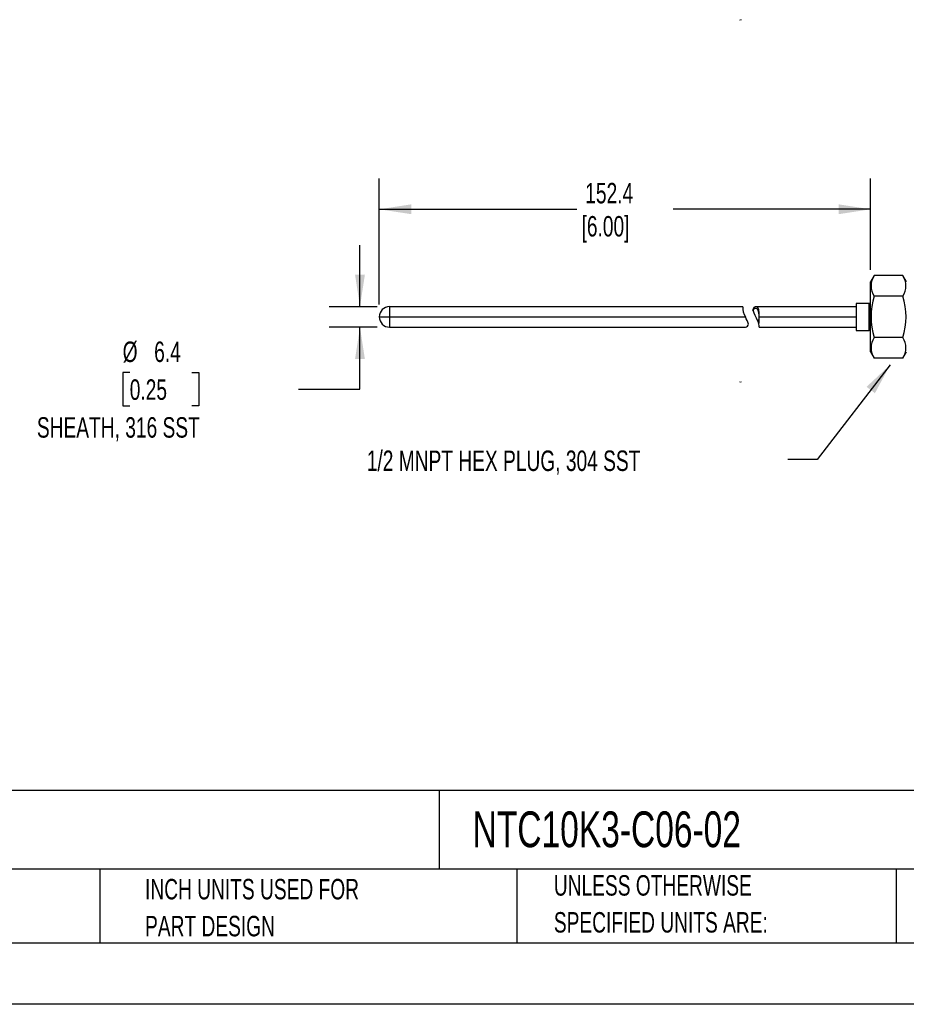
# Model space of a CAD drawing. Header units: millimetres. Extents: x 0 to 838, y 0 to 648.
# Tile 7 of 12: x 337 to 612, y 0 to 306. Entities that reach past the tile are written whole.
import ezdxf

# ---------------------------------------------------------------- set-up
doc = ezdxf.new("R2010")
doc.units = ezdxf.units.MM
doc.header["$LTSCALE"] = 3
doc.linetypes.add('CENTERX2', pattern=[20.32, 12.7, -2.54, 2.54, -2.54])
doc.layers.add('DIMENSIONS', color=140, linetype='Continuous', lineweight=25)
doc.layers.add('TEXT', color=140, linetype='Continuous', lineweight=25)
doc.styles.add('SLDTEXTSTYLE0', font='TXT', dxfattribs={"width": 0.7})
doc.dimstyles.new('SLDDIMSTYLE0', dxfattribs={"dimtxt": 6.474023, "dimasz": 9.906, "dimexe": 0, "dimexo": 0.0625, "dimgap": 1.618506, "dimtad": 0, "dimtih": 1, "dimtoh": 1, "dimdec": 1, "dimrnd": 1e-09, "dimzin": 12, "dimdsep": 46, "dimtxsty": 'SLDTEXTSTYLE0', "dimsah": 1, "dimcen": 0.09, "dimadec": 0, "dimazin": 3, "dimtfac": 1, "dimtdec": 1, "dimtmove": 0, "dimatfit": 0, "dimfxl": 0, "dimfrac": 2, "dimtolj": 1, "dimtzin": 12, "dimarcsym": 0})
doc.dimstyles.new('SLDDIMSTYLE1', dxfattribs={"dimtxt": 6.474023, "dimasz": 9.906, "dimexe": 0, "dimexo": 0.0625, "dimgap": 1.618506, "dimtad": 0, "dimtih": 1, "dimtoh": 1, "dimdec": 1, "dimrnd": 1e-09, "dimzin": 12, "dimdsep": 46, "dimtxsty": 'SLDTEXTSTYLE0', "dimsah": 1, "dimcen": 0.09, "dimadec": 0, "dimazin": 3, "dimtfac": 1, "dimtdec": 1, "dimtofl": 0, "dimtmove": 0, "dimatfit": 3, "dimfxl": 0, "dimfrac": 2, "dimtolj": 1, "dimtzin": 12, "dimarcsym": 0})
doc.dimstyles.new('SLDDIMSTYLE2', dxfattribs={"dimtxt": 0.18, "dimasz": 9.906, "dimexe": 0, "dimexo": 0.0625, "dimgap": 0, "dimtad": 0, "dimtih": 1, "dimtoh": 1, "dimdec": 0, "dimrnd": 1e-09, "dimzin": 0, "dimdsep": 46, "dimtxsty": 'Standard', "dimsah": 1, "dimcen": 0.09, "dimadec": 0, "dimazin": 0, "dimtfac": 9.906, "dimtdec": 0, "dimtofl": 0, "dimtmove": 0, "dimatfit": 3, "dimfxl": 0, "dimfrac": 2, "dimtolj": 1, "dimtzin": 0, "dimarcsym": 0})

# ---------------------------------------------------------------- blocks, each defined once
blk = doc.blocks.new('SW_NOTE_0')
at = {"layer": 'TEXT', "color": 0, "linetype": 'CENTERX2', "lineweight": 18, "attachment_point": 1, "style": 'SLDTEXTSTYLE0'}
for s, insert, char_height in [('PROSENSE TEMPERATURE SENSOR, 10K-3 THERMISTOR, CONNECTION HEAD PROBE, 6IN INSERTION LENGTH, 1/4IN PROBE DIAMETER,', (0, 6.14), 4.76265), ('STAINLESS STEEL SHEATH, ALUMINUM SCREW COVER HEAD WITH 24IN, 24 AWG PVC WIRE LEADS', (0, -3.12), 4.7626)]:
    blk.add_mtext(s, dxfattribs=dict(at, insert=insert, char_height=char_height))
blk = doc.blocks.new('SW_NOTE_0_2')
at = {"layer": 'TEXT', "color": 0, "linetype": 'CENTERX2', "lineweight": 18, "char_height": 6.35, "attachment_point": 1, "style": 'SLDTEXTSTYLE0'}
for s, insert in [('UNLESS OTHERWISE', (0, 8.19)), ('SPECIFIED UNITS ARE:', (0, -3.28))]:
    blk.add_mtext(s, dxfattribs=dict(at, insert=insert))
blk = doc.blocks.new('SW_NOTE_0_6')
at = {"layer": 'TEXT', "color": 0, "linetype": 'CENTERX2', "lineweight": 18, "char_height": 6.35, "attachment_point": 1, "style": 'SLDTEXTSTYLE0'}
for s, insert in [('INCH UNITS USED FOR', (0, 8.19)), ('PART DESIGN', (0, -3.28))]:
    blk.add_mtext(s, dxfattribs=dict(at, insert=insert))
blk = doc.blocks.new('_D')
at = {"layer": 'DIMENSIONS'}
for p, q in [((442.67, 216.56), (442.67, 235.61)), ((448.04, 216.56), (433.14, 216.56)), ((448.04, 210.21), (433.14, 210.21)), ((442.67, 190.96), (442.67, 210.21)), ((371.23, 196.1), (369.06, 196.1)), ((369.06, 196.1), (369.06, 185.82)), ((390.47, 196.1), (392.64, 196.1)), ((392.64, 196.1), (392.64, 185.82)), ((423.62, 190.96), (442.67, 190.96)), ((369.06, 185.82), (371.23, 185.82)), ((392.64, 185.82), (390.47, 185.82))]:
    blk.add_line(p, q, dxfattribs=at)
for points in [[(442.67, 216.56), (444.19, 226.47), (441.15, 226.47)], [(442.67, 210.21), (441.15, 200.31), (444.19, 200.31)]]:
    blk.add_solid(points, dxfattribs=at)
at = {"layer": 'DIMENSIONS', "char_height": 6.35, "attachment_point": 1, "style": 'SLDTEXTSTYLE0'}
for s, insert in [('%%c', (369.04, 205.74)), ('6.4', (378.81, 205.74)), ('0.25', (371.23, 194)), ('SHEATH, 316 SST', (342.43, 182.26))]:
    blk.add_mtext(s, dxfattribs=dict(at, insert=insert))
blk = doc.blocks.new('_D_3')
at = {"layer": 'DIMENSIONS'}
for p, q in [((448.67, 217.2), (448.67, 256.33)), ((601.07, 228.05), (601.07, 256.33)), ((448.67, 246.8), (509.96, 246.8)), ((601.07, 246.8), (539.79, 246.8))]:
    blk.add_line(p, q, dxfattribs=at)
for points in [[(448.67, 246.8), (458.58, 245.28), (458.58, 248.33)], [(601.07, 246.8), (591.17, 248.33), (591.17, 245.28)]]:
    blk.add_solid(points, dxfattribs=at)
at = {"layer": 'DIMENSIONS', "char_height": 6.35, "attachment_point": 1, "style": 'SLDTEXTSTYLE0'}
for s, insert in [('152.4', (512.56, 254.99)), ('[6.00]', (511.41, 244.7))]:
    blk.add_mtext(s, dxfattribs=dict(at, insert=insert))

msp = doc.modelspace()

# ---------------------------------------------------------------- linework, layer by layer
for p, q in [((602.21, 226.22), (601.07, 224.24)), ((611.11, 226.22), (602.21, 226.22)), ((612.25, 224.24), (611.11, 226.22)), ((601.07, 202.53), (601.07, 224.24)), ((600.69, 217.58), (596.63, 217.58)), ((596.63, 217.58), (596.63, 209.2)), ((600.69, 209.2), (600.69, 217.58)), ((611.11, 219.8), (602.21, 219.8)), ((561.49, 216.56), (451.85, 216.56)), ((451.85, 216.56), (451.85, 213.39)), ((564.66, 215.27), (564.6, 215.63)), ((596.63, 216.56), (565.41, 216.56)), ((448.67, 213.39), (451.85, 213.39)), ((451.85, 213.39), (562.23, 213.39)), ((451.85, 213.39), (451.85, 210.21)), ((566.4, 211.14), (566.29, 211.5)), ((566.53, 213.39), (596.63, 213.39)), ((451.85, 210.21), (562.23, 210.21)), ((566.53, 210.21), (596.63, 210.21)), ((596.63, 209.2), (600.69, 209.2)), ((611.11, 206.97), (602.21, 206.97)), ((601.07, 202.53), (602.21, 200.55)), ((611.11, 200.55), (612.25, 202.53)), ((611.11, 200.55), (602.21, 200.55))]:
    msp.add_line(p, q)
at = {"color": 7, "linetype": 'Continuous'}
msp.add_line((838.21, 0.01), (0.01, 0.01), dxfattribs=at)
at = {"flags": 128}
for points in [[(561.49, 216.53), (561.49, 216.55), (561.44, 216.31), (561.42, 215.74), (561.56, 214.95), (561.86, 214.15), (562.23, 213.39)], [(566.53, 213.39), (566.53, 213.61), (566.53, 214.65), (566.43, 215.54), (566.17, 216.13), (565.78, 216.47), (565.26, 216.55), (564.83, 216.29), (564.63, 215.82), (564.6, 215.63)], [(566.5, 213.39), (566.49, 213.84), (566.43, 214.67), (566.26, 215.34), (565.98, 215.79), (565.59, 216.03), (565.12, 215.99), (564.8, 215.68), (564.66, 215.27)], [(564.66, 215.27), (564.84, 214.65), (565.14, 213.93), (565.56, 213.09), (566.02, 212.14), (566.27, 211.54)]]:
    msp.add_lwpolyline(points, dxfattribs=at)
at = {"color": 179, "linetype": 'Continuous', "lineweight": 18}
for centre, start, end in [((560.77, 305.15), 57, 131.407), ((560.77, 193.63), 228.593, 302.9999)]:
    msp.add_arc(centre, 0.5, start, end, dxfattribs=at)
for centre, radius, start, end in [((607.06, 223.01), 5.81, 146.4991, 213.5009), ((606.26, 223.01), 5.81, 326.4991, 33.5009), ((600.69, 217.96), 0.381, 270, 0), ((622.82, 213.39), 21.58, 162.703, 197.297), ((590.51, 213.39), 21.58, 342.703, 17.297), ((451.85, 213.39), 3.18, 90, 180), ((451.85, 213.39), 3.18, 180, 270), ((548.73, 206.06), 15.36, 19.3039, 28.4704), ((562.14, 211.31), 1.1, 274.8785, 351.2915), ((559.91, 213.17), 6.59, 345.3447, 1.9038), ((556.83, 212.83), 9.72, 349.9765, 3.2639), ((563.36, 210.23), 3.17, 359.5903, 16.6383), ((600.69, 208.81), 0.381, 0, 90), ((607.06, 203.76), 5.81, 146.4991, 213.5009), ((606.26, 203.76), 5.81, 326.4991, 33.5009)]:
    msp.add_arc(centre, radius, start, end)
at = {"layer": 'TEXT'}
for p, q in [((819.15, 66.38), (19.05, 66.38)), ((467.28, 66.38), (467.28, 41.91)), ((819.15, 41.91), (19.05, 41.91)), ((361.94, 41.91), (361.94, 19.05)), ((491.34, 41.91), (491.34, 19.05)), ((609.07, 41.91), (609.07, 19.05)), ((19.05, 19.05), (819.15, 19.05))]:
    msp.add_line(p, q, dxfattribs=at)

# ---------------------------------------------------------------- block references
at = {"layer": 'TEXT', "linetype": 'CENTERX2', "lineweight": 18}
for name, p in [('SW_NOTE_0', (24.34, 55.86)), ('SW_NOTE_0_2', (502.82, 31.91)), ('SW_NOTE_0_6', (375.99, 30.74))]:
    msp.add_blockref(name, p, dxfattribs=at)

# ---------------------------------------------------------------- texts
at = {"layer": 'TEXT', "linetype": 'CENTERX2', "lineweight": 18, "attachment_point": 1, "style": 'SLDTEXTSTYLE0'}
for s, insert, char_height in [('1/2 MNPT HEX PLUG, 304 SST', (444.78, 171.91), 6.35), ('NTC10K3-C06-02', (477.62, 59.89), 11.1125)]:
    msp.add_mtext(s, dxfattribs=dict(at, insert=insert, char_height=char_height))

# ---------------------------------------------------------------- dimensions: what is measured, and where the dimension line sits
at = {"layer": 'DIMENSIONS'}
dim = msp.add_linear_dim(base=(448.67, 246.8), p1=(601.07, 224.24), p2=(448.67, 213.39), text='152.4\\P[6.00]', dimstyle='SLDDIMSTYLE1', dxfattribs=at)
dim.commit()
dim.dimension.update_dxf_attribs({"geometry": '_D_3', "text_midpoint": (524.87, 246.8), "dimtype": 160})
dim = msp.add_linear_dim(base=(442.6691489, 216.56116681), p1=(451.84905191, 210.21116681), p2=(451.84905191, 216.56116681), angle=90, text='%%c<>\\PSHEATH, 316 SST', dimstyle='SLDDIMSTYLE0', dxfattribs=at)
dim.commit()
dim.dimension.update_dxf_attribs({"geometry": '_D', "text_midpoint": (442.6691489, 190.95982103), "dimtype": 160})

# ---------------------------------------------------------------- leaders
at = {"layer": 'TEXT', "linetype": 'CENTERX2', "lineweight": 18}
msp.add_leader([(607.18, 198.54), (584.55, 169.14), (575.37, 169.14)], dimstyle='SLDDIMSTYLE2', dxfattribs=at)

doc.saveas('drawing.dxf')
